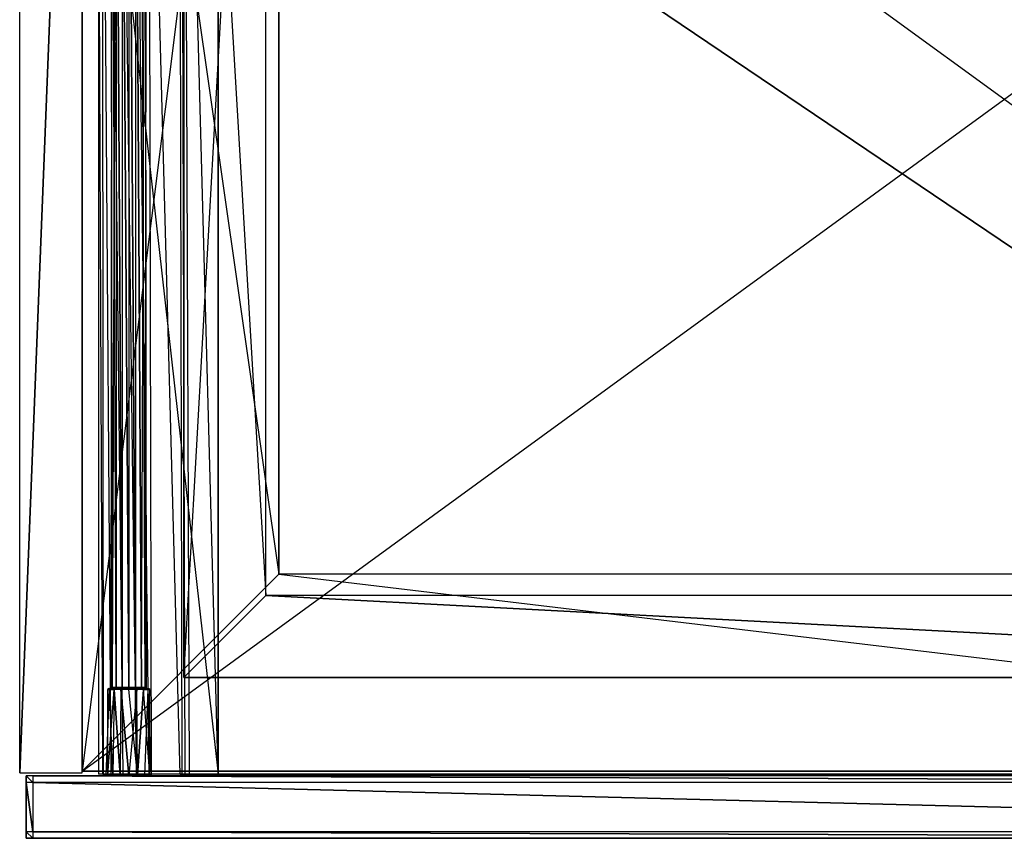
# Model space of a CAD drawing. Extents: x 0 to 0.6, y -0.499 to 0.
# Tile 1 of 4: x 0 to 0.3, y -0.499 to -0.249. Entities that reach past the tile are written whole.
import ezdxf

# ---------------------------------------------------------------- set-up
doc = ezdxf.new("R2010")
doc.units = 0
for name, color, linetype in [('L10_DRAWERBOX_LEGATO_REL_6_X_36', 7, 'CONTINUOUS'), ('L12_DRAWERBOX_LEGATO_REL_4_X_13', 7, 'CONTINUOUS'), ('L13_DRAWERBOX_LEGATO_REL_3_X_47', 7, 'CONTINUOUS'), ('L1_KORPUS_LEGATO_BO_X_5620__Y_4', 7, 'CONTINUOUS'), ('L3_KORPUS_LEGATO_3_N_B22000____', 7, 'CONTINUOUS'), ('L5_KORPUS_LEGATO_1_N_B22000____', 7, 'CONTINUOUS'), ('L6_KORPUS_LEGATO_0_N_B22000____', 7, 'CONTINUOUS'), ('L7_KORPUS_LEGATO_SE_X_190__Y_47', 7, 'CONTINUOUS'), ('L8_FRONT_LEGATO_S2S2_X_4230__Y_', 7, 'CONTINUOUS')]:
    doc.layers.add(name, color=color, linetype=linetype)

msp = doc.modelspace()

# ---------------------------------------------------------------- linework, layer by layer
at = {"layer": 'L10_DRAWERBOX_LEGATO_REL_6_X_36', "color": 8}
for points, invisible_edges in [([(0.060485, -0.4795, 0.032), (0.024, -0.1555, 0.032), (0.024, -0.4795, 0.032), (0.060485, -0.4795, 0.032)], 13), ([(0.024, -0.1555, 0.032), (0.060485, -0.4795, 0.032), (0.060485, -0.1555, 0.032), (0.024, -0.1555, 0.032)], 14), ([(0.024, -0.1555, 0.032), (0.025286, -0.4795, 0.10758), (0.024, -0.4795, 0.032), (0.024, -0.1555, 0.032)], 13), ([(0.025286, -0.4795, 0.10758), (0.024, -0.1555, 0.032), (0.025286, -0.1555, 0.10758), (0.025286, -0.4795, 0.10758)], 14), ([(0.025286, -0.1555, 0.10758), (0.025533, -0.4795, 0.110955), (0.025286, -0.4795, 0.10758), (0.025286, -0.1555, 0.10758)], 13), ([(0.025533, -0.4795, 0.110955), (0.025286, -0.1555, 0.10758), (0.025533, -0.1555, 0.110955), (0.025533, -0.4795, 0.110955)], 14), ([(0.025533, -0.1555, 0.110955), (0.02788, -0.4795, 0.114232), (0.025533, -0.4795, 0.110955), (0.025533, -0.1555, 0.110955)], 13), ([(0.02788, -0.4795, 0.114232), (0.025533, -0.1555, 0.110955), (0.02788, -0.1555, 0.114232), (0.02788, -0.4795, 0.114232)], 14), ([(0.02788, -0.1555, 0.114232), (0.031526, -0.4795, 0.115948), (0.02788, -0.4795, 0.114232), (0.02788, -0.1555, 0.114232)], 13), ([(0.031526, -0.4795, 0.115948), (0.02788, -0.1555, 0.114232), (0.031526, -0.1555, 0.115948), (0.031526, -0.4795, 0.115948)], 14), ([(0.031526, -0.1555, 0.115948), (0.035589, -0.4795, 0.115998), (0.031526, -0.4795, 0.115948), (0.031526, -0.1555, 0.115948)], 13), ([(0.035589, -0.4795, 0.115998), (0.031526, -0.1555, 0.115948), (0.035589, -0.1555, 0.115998), (0.035589, -0.4795, 0.115998)], 14), ([(0.035589, -0.1555, 0.115998), (0.039428, -0.4795, 0.114666), (0.035589, -0.4795, 0.115998), (0.035589, -0.1555, 0.115998)], 13), ([(0.039428, -0.4795, 0.114666), (0.035589, -0.1555, 0.115998), (0.039428, -0.1555, 0.114666), (0.039428, -0.4795, 0.114666)], 14), ([(0.039428, -0.1555, 0.114666), (0.04018, -0.4795, 0.113598), (0.039428, -0.4795, 0.114666), (0.039428, -0.1555, 0.114666)], 13), ([(0.04018, -0.4795, 0.113598), (0.039428, -0.1555, 0.114666), (0.04018, -0.1555, 0.113598), (0.04018, -0.4795, 0.113598)], 14), ([(0.04018, -0.1555, 0.113598), (0.048889, -0.4795, 0.060646), (0.04018, -0.4795, 0.113598), (0.04018, -0.1555, 0.113598)], 13), ([(0.048889, -0.4795, 0.060646), (0.04018, -0.1555, 0.113598), (0.048889, -0.1555, 0.060646), (0.048889, -0.4795, 0.060646)], 14), ([(0.048889, -0.1555, 0.060646), (0.04947, -0.4795, 0.058607), (0.048889, -0.4795, 0.060646), (0.048889, -0.1555, 0.060646)], 13), ([(0.04947, -0.4795, 0.058607), (0.048889, -0.1555, 0.060646), (0.04947, -0.1555, 0.058607), (0.04947, -0.4795, 0.058607)], 14), ([(0.04947, -0.1555, 0.058607), (0.050433, -0.4795, 0.056719), (0.04947, -0.4795, 0.058607), (0.04947, -0.1555, 0.058607)], 13), ([(0.050433, -0.4795, 0.056719), (0.04947, -0.1555, 0.058607), (0.050433, -0.1555, 0.056719), (0.050433, -0.4795, 0.056719)], 14), ([(0.050433, -0.1555, 0.056719), (0.051741, -0.4795, 0.055052), (0.050433, -0.4795, 0.056719), (0.050433, -0.1555, 0.056719)], 13), ([(0.051741, -0.4795, 0.055052), (0.050433, -0.1555, 0.056719), (0.051741, -0.1555, 0.055052), (0.051741, -0.4795, 0.055052)], 14), ([(0.051741, -0.1555, 0.055052), (0.060485, -0.4795, 0.048743), (0.051741, -0.4795, 0.055052), (0.051741, -0.1555, 0.055052)], 13), ([(0.060485, -0.4795, 0.048743), (0.051741, -0.1555, 0.055052), (0.060485, -0.1555, 0.048743), (0.060485, -0.4795, 0.048743)], 14), ([(0.060485, -0.1555, 0.048743), (0.060485, -0.4795, 0.032), (0.060485, -0.4795, 0.048743), (0.060485, -0.1555, 0.048743)], 13), ([(0.060485, -0.4795, 0.032), (0.060485, -0.1555, 0.048743), (0.060485, -0.1555, 0.032), (0.060485, -0.4795, 0.032)], 14), ([(0.025286, -0.4795, 0.10758), (0.060485, -0.4795, 0.032), (0.024, -0.4795, 0.032), (0.025286, -0.4795, 0.10758)], 13), ([(0.060485, -0.4795, 0.032), (0.025286, -0.4795, 0.10758), (0.04947, -0.4795, 0.058607), (0.060485, -0.4795, 0.032)], 10), ([(0.04947, -0.4795, 0.058607), (0.025286, -0.4795, 0.10758), (0.048889, -0.4795, 0.060646), (0.04947, -0.4795, 0.058607)], 10), ([(0.048889, -0.4795, 0.060646), (0.025286, -0.4795, 0.10758), (0.04018, -0.4795, 0.113598), (0.048889, -0.4795, 0.060646)], 13), ([(0.04018, -0.4795, 0.113598), (0.025286, -0.4795, 0.10758), (0.025533, -0.4795, 0.110955), (0.04018, -0.4795, 0.113598)], 14), ([(0.04018, -0.4795, 0.113598), (0.025533, -0.4795, 0.110955), (0.02788, -0.4795, 0.114232), (0.04018, -0.4795, 0.113598)], 15), ([(0.04018, -0.4795, 0.113598), (0.02788, -0.4795, 0.114232), (0.039428, -0.4795, 0.114666), (0.04018, -0.4795, 0.113598)], 15), ([(0.039428, -0.4795, 0.114666), (0.02788, -0.4795, 0.114232), (0.031526, -0.4795, 0.115948), (0.039428, -0.4795, 0.114666)], 15), ([(0.039428, -0.4795, 0.114666), (0.031526, -0.4795, 0.115948), (0.035589, -0.4795, 0.115998), (0.039428, -0.4795, 0.114666)], 9), ([(0.060485, -0.4795, 0.032), (0.04947, -0.4795, 0.058607), (0.050433, -0.4795, 0.056719), (0.060485, -0.4795, 0.032)], 13), ([(0.060485, -0.4795, 0.032), (0.050433, -0.4795, 0.056719), (0.051741, -0.4795, 0.055052), (0.060485, -0.4795, 0.032)], 10), ([(0.060485, -0.4795, 0.032), (0.051741, -0.4795, 0.055052), (0.060485, -0.4795, 0.048743), (0.060485, -0.4795, 0.032)], 13)]:
    msp.add_3dface(points, dxfattribs=dict(at, invisible_edges=invisible_edges))
at = {"layer": 'L12_DRAWERBOX_LEGATO_REL_4_X_13', "color": 8}
for points, invisible_edges in [([(0.027831, -0.143025, 0.1666), (0.028243, -0.452987, 0.168674), (0.027831, -0.452987, 0.1666), (0.027831, -0.143025, 0.1666)], 13), ([(0.028243, -0.452987, 0.168674), (0.027831, -0.143025, 0.1666), (0.028243, -0.143025, 0.168674), (0.028243, -0.452987, 0.168674)], 14), ([(0.028243, -0.143025, 0.164526), (0.027831, -0.452987, 0.1666), (0.028243, -0.452987, 0.164526), (0.028243, -0.143025, 0.164526)], 13), ([(0.027831, -0.452987, 0.1666), (0.028243, -0.143025, 0.164526), (0.027831, -0.143025, 0.1666), (0.027831, -0.452987, 0.1666)], 14), ([(0.028243, -0.143025, 0.168674), (0.029418, -0.452987, 0.170432), (0.028243, -0.452987, 0.168674), (0.028243, -0.143025, 0.168674)], 13), ([(0.029418, -0.452987, 0.170432), (0.028243, -0.143025, 0.168674), (0.029418, -0.143025, 0.170432), (0.029418, -0.452987, 0.170432)], 14), ([(0.029418, -0.143025, 0.162768), (0.028243, -0.452987, 0.164526), (0.029418, -0.452987, 0.162768), (0.029418, -0.143025, 0.162768)], 13), ([(0.028243, -0.452987, 0.164526), (0.029418, -0.143025, 0.162768), (0.028243, -0.143025, 0.164526), (0.028243, -0.452987, 0.164526)], 14), ([(0.029418, -0.143025, 0.170432), (0.031176, -0.452987, 0.171607), (0.029418, -0.452987, 0.170432), (0.029418, -0.143025, 0.170432)], 13), ([(0.031176, -0.452987, 0.171607), (0.029418, -0.143025, 0.170432), (0.031176, -0.143025, 0.171607), (0.031176, -0.452987, 0.171607)], 14), ([(0.031176, -0.452987, 0.161593), (0.029418, -0.143025, 0.162768), (0.029418, -0.452987, 0.162768), (0.031176, -0.452987, 0.161593)], 13), ([(0.029418, -0.143025, 0.162768), (0.031176, -0.452987, 0.161593), (0.031176, -0.143025, 0.161593), (0.029418, -0.143025, 0.162768)], 14), ([(0.031176, -0.143025, 0.171607), (0.03325, -0.452987, 0.172019), (0.031176, -0.452987, 0.171607), (0.031176, -0.143025, 0.171607)], 13), ([(0.03325, -0.452987, 0.172019), (0.031176, -0.143025, 0.171607), (0.03325, -0.143025, 0.172019), (0.03325, -0.452987, 0.172019)], 14), ([(0.03325, -0.452987, 0.161181), (0.031176, -0.143025, 0.161593), (0.031176, -0.452987, 0.161593), (0.03325, -0.452987, 0.161181)], 13), ([(0.031176, -0.143025, 0.161593), (0.03325, -0.452987, 0.161181), (0.03325, -0.143025, 0.161181), (0.031176, -0.143025, 0.161593)], 14), ([(0.035324, -0.452987, 0.161593), (0.03325, -0.143025, 0.161181), (0.03325, -0.452987, 0.161181), (0.035324, -0.452987, 0.161593)], 13), ([(0.03325, -0.143025, 0.161181), (0.035324, -0.452987, 0.161593), (0.035324, -0.143025, 0.161593), (0.03325, -0.143025, 0.161181)], 14), ([(0.03325, -0.143025, 0.172019), (0.035324, -0.452987, 0.171607), (0.03325, -0.452987, 0.172019), (0.03325, -0.143025, 0.172019)], 13), ([(0.035324, -0.452987, 0.171607), (0.03325, -0.143025, 0.172019), (0.035324, -0.143025, 0.171607), (0.035324, -0.452987, 0.171607)], 14), ([(0.037082, -0.452987, 0.162768), (0.035324, -0.143025, 0.161593), (0.035324, -0.452987, 0.161593), (0.037082, -0.452987, 0.162768)], 13), ([(0.035324, -0.143025, 0.161593), (0.037082, -0.452987, 0.162768), (0.037082, -0.143025, 0.162768), (0.035324, -0.143025, 0.161593)], 14), ([(0.035324, -0.143025, 0.171607), (0.037082, -0.452987, 0.170432), (0.035324, -0.452987, 0.171607), (0.035324, -0.143025, 0.171607)], 13), ([(0.037082, -0.452987, 0.170432), (0.035324, -0.143025, 0.171607), (0.037082, -0.143025, 0.170432), (0.037082, -0.452987, 0.170432)], 14), ([(0.038257, -0.143025, 0.164526), (0.037082, -0.452987, 0.162768), (0.038257, -0.452987, 0.164526), (0.038257, -0.143025, 0.164526)], 13), ([(0.037082, -0.452987, 0.162768), (0.038257, -0.143025, 0.164526), (0.037082, -0.143025, 0.162768), (0.037082, -0.452987, 0.162768)], 14), ([(0.037082, -0.143025, 0.170432), (0.038257, -0.452987, 0.168674), (0.037082, -0.452987, 0.170432), (0.037082, -0.143025, 0.170432)], 13), ([(0.038257, -0.452987, 0.168674), (0.037082, -0.143025, 0.170432), (0.038257, -0.143025, 0.168674), (0.038257, -0.452987, 0.168674)], 14), ([(0.03867, -0.143025, 0.1666), (0.038257, -0.452987, 0.164526), (0.03867, -0.452987, 0.1666), (0.03867, -0.143025, 0.1666)], 13), ([(0.038257, -0.452987, 0.164526), (0.03867, -0.143025, 0.1666), (0.038257, -0.143025, 0.164526), (0.038257, -0.452987, 0.164526)], 14), ([(0.038257, -0.143025, 0.168674), (0.03867, -0.452987, 0.1666), (0.038257, -0.452987, 0.168674), (0.038257, -0.143025, 0.168674)], 13), ([(0.03867, -0.452987, 0.1666), (0.038257, -0.143025, 0.168674), (0.03867, -0.143025, 0.1666), (0.03867, -0.452987, 0.1666)], 14), ([(0.028243, -0.452987, 0.164526), (0.027831, -0.4533, 0.1666), (0.028243, -0.4533, 0.164526), (0.028243, -0.452987, 0.164526)], 13), ([(0.027831, -0.4533, 0.1666), (0.028243, -0.452987, 0.164526), (0.027831, -0.452987, 0.1666), (0.027831, -0.4533, 0.1666)], 14), ([(0.027831, -0.452987, 0.1666), (0.028243, -0.4533, 0.168674), (0.027831, -0.4533, 0.1666), (0.027831, -0.452987, 0.1666)], 13), ([(0.028243, -0.4533, 0.168674), (0.027831, -0.452987, 0.1666), (0.028243, -0.452987, 0.168674), (0.028243, -0.4533, 0.168674)], 14), ([(0.029418, -0.452987, 0.162768), (0.028243, -0.4533, 0.164526), (0.029418, -0.4533, 0.162768), (0.029418, -0.452987, 0.162768)], 13), ([(0.028243, -0.4533, 0.164526), (0.029418, -0.452987, 0.162768), (0.028243, -0.452987, 0.164526), (0.028243, -0.4533, 0.164526)], 14), ([(0.028243, -0.452987, 0.168674), (0.029418, -0.4533, 0.170432), (0.028243, -0.4533, 0.168674), (0.028243, -0.452987, 0.168674)], 13), ([(0.029418, -0.4533, 0.170432), (0.028243, -0.452987, 0.168674), (0.029418, -0.452987, 0.170432), (0.029418, -0.4533, 0.170432)], 14), ([(0.031176, -0.4533, 0.161593), (0.029418, -0.452987, 0.162768), (0.029418, -0.4533, 0.162768), (0.031176, -0.4533, 0.161593)], 13), ([(0.029418, -0.452987, 0.162768), (0.031176, -0.4533, 0.161593), (0.031176, -0.452987, 0.161593), (0.029418, -0.452987, 0.162768)], 14), ([(0.031176, -0.452987, 0.171607), (0.029418, -0.4533, 0.170432), (0.029418, -0.452987, 0.170432), (0.031176, -0.452987, 0.171607)], 13), ([(0.029418, -0.4533, 0.170432), (0.031176, -0.452987, 0.171607), (0.031176, -0.4533, 0.171607), (0.029418, -0.4533, 0.170432)], 14), ([(0.03325, -0.4533, 0.161181), (0.031176, -0.452987, 0.161593), (0.031176, -0.4533, 0.161593), (0.03325, -0.4533, 0.161181)], 13), ([(0.031176, -0.452987, 0.161593), (0.03325, -0.4533, 0.161181), (0.03325, -0.452987, 0.161181), (0.031176, -0.452987, 0.161593)], 14), ([(0.03325, -0.452987, 0.172019), (0.031176, -0.4533, 0.171607), (0.031176, -0.452987, 0.171607), (0.03325, -0.452987, 0.172019)], 13), ([(0.031176, -0.4533, 0.171607), (0.03325, -0.452987, 0.172019), (0.03325, -0.4533, 0.172019), (0.031176, -0.4533, 0.171607)], 14), ([(0.035324, -0.452987, 0.171607), (0.03325, -0.4533, 0.172019), (0.03325, -0.452987, 0.172019), (0.035324, -0.452987, 0.171607)], 13), ([(0.03325, -0.4533, 0.172019), (0.035324, -0.452987, 0.171607), (0.035324, -0.4533, 0.171607), (0.03325, -0.4533, 0.172019)], 14), ([(0.035324, -0.4533, 0.161593), (0.03325, -0.452987, 0.161181), (0.03325, -0.4533, 0.161181), (0.035324, -0.4533, 0.161593)], 13), ([(0.03325, -0.452987, 0.161181), (0.035324, -0.4533, 0.161593), (0.035324, -0.452987, 0.161593), (0.03325, -0.452987, 0.161181)], 14), ([(0.037082, -0.452987, 0.170432), (0.035324, -0.4533, 0.171607), (0.035324, -0.452987, 0.171607), (0.037082, -0.452987, 0.170432)], 13), ([(0.035324, -0.4533, 0.171607), (0.037082, -0.452987, 0.170432), (0.037082, -0.4533, 0.170432), (0.035324, -0.4533, 0.171607)], 14), ([(0.037082, -0.4533, 0.162768), (0.035324, -0.452987, 0.161593), (0.035324, -0.4533, 0.161593), (0.037082, -0.4533, 0.162768)], 13), ([(0.035324, -0.452987, 0.161593), (0.037082, -0.4533, 0.162768), (0.037082, -0.452987, 0.162768), (0.035324, -0.452987, 0.161593)], 14), ([(0.037082, -0.452987, 0.170432), (0.038257, -0.4533, 0.168674), (0.037082, -0.4533, 0.170432), (0.037082, -0.452987, 0.170432)], 13), ([(0.038257, -0.4533, 0.168674), (0.037082, -0.452987, 0.170432), (0.038257, -0.452987, 0.168674), (0.038257, -0.4533, 0.168674)], 14), ([(0.038257, -0.452987, 0.164526), (0.037082, -0.4533, 0.162768), (0.038257, -0.4533, 0.164526), (0.038257, -0.452987, 0.164526)], 13), ([(0.037082, -0.4533, 0.162768), (0.038257, -0.452987, 0.164526), (0.037082, -0.452987, 0.162768), (0.037082, -0.4533, 0.162768)], 14), ([(0.038257, -0.452987, 0.168674), (0.03867, -0.4533, 0.1666), (0.038257, -0.4533, 0.168674), (0.038257, -0.452987, 0.168674)], 13), ([(0.03867, -0.4533, 0.1666), (0.038257, -0.452987, 0.168674), (0.03867, -0.452987, 0.1666), (0.03867, -0.4533, 0.1666)], 14), ([(0.03867, -0.452987, 0.1666), (0.038257, -0.4533, 0.164526), (0.03867, -0.4533, 0.1666), (0.03867, -0.452987, 0.1666)], 13), ([(0.038257, -0.4533, 0.164526), (0.03867, -0.452987, 0.1666), (0.038257, -0.452987, 0.164526), (0.038257, -0.4533, 0.164526)], 14), ([(0.026897, -0.453606, 0.1666), (0.026841, -0.4798, 0.169255), (0.026313, -0.4798, 0.1666), (0.026897, -0.453606, 0.1666)], 13), ([(0.02738, -0.453606, 0.164169), (0.026313, -0.4798, 0.1666), (0.026841, -0.4798, 0.163945), (0.02738, -0.453606, 0.164169)], 13), ([(0.026313, -0.4798, 0.1666), (0.02738, -0.453606, 0.164169), (0.026897, -0.453606, 0.1666), (0.026313, -0.4798, 0.1666)], 14), ([(0.026841, -0.4798, 0.169255), (0.026897, -0.453606, 0.1666), (0.02738, -0.453606, 0.169031), (0.026841, -0.4798, 0.169255)], 14), ([(0.02738, -0.453606, 0.169031), (0.028345, -0.4798, 0.171505), (0.026841, -0.4798, 0.169255), (0.02738, -0.453606, 0.169031)], 13), ([(0.028758, -0.453606, 0.162107), (0.026841, -0.4798, 0.163945), (0.028345, -0.4798, 0.161695), (0.028758, -0.453606, 0.162107)], 13), ([(0.026841, -0.4798, 0.163945), (0.028758, -0.453606, 0.162107), (0.02738, -0.453606, 0.164169), (0.026841, -0.4798, 0.163945)], 14), ([(0.027387, -0.4533, 0.164171), (0.026897, -0.453606, 0.1666), (0.02738, -0.453606, 0.164169), (0.027387, -0.4533, 0.164171)], 13), ([(0.026897, -0.453606, 0.1666), (0.027387, -0.4533, 0.164171), (0.026904, -0.4533, 0.1666), (0.026897, -0.453606, 0.1666)], 14), ([(0.026904, -0.4533, 0.1666), (0.02738, -0.453606, 0.169031), (0.026897, -0.453606, 0.1666), (0.026904, -0.4533, 0.1666)], 13), ([(0.028243, -0.4533, 0.164526), (0.026904, -0.4533, 0.1666), (0.027387, -0.4533, 0.164171), (0.028243, -0.4533, 0.164526)], 13), ([(0.026904, -0.4533, 0.1666), (0.028243, -0.4533, 0.164526), (0.027831, -0.4533, 0.1666), (0.026904, -0.4533, 0.1666)], 14), ([(0.028243, -0.4533, 0.168674), (0.026904, -0.4533, 0.1666), (0.027831, -0.4533, 0.1666), (0.028243, -0.4533, 0.168674)], 13), ([(0.026904, -0.4533, 0.1666), (0.028243, -0.4533, 0.168674), (0.027387, -0.4533, 0.169029), (0.026904, -0.4533, 0.1666)], 14), ([(0.02738, -0.453606, 0.169031), (0.026904, -0.4533, 0.1666), (0.027387, -0.4533, 0.169029), (0.02738, -0.453606, 0.169031)], 14), ([(0.028762, -0.4533, 0.162112), (0.02738, -0.453606, 0.164169), (0.028758, -0.453606, 0.162107), (0.028762, -0.4533, 0.162112)], 13), ([(0.02738, -0.453606, 0.164169), (0.028762, -0.4533, 0.162112), (0.027387, -0.4533, 0.164171), (0.02738, -0.453606, 0.164169)], 14), ([(0.027387, -0.4533, 0.169029), (0.028758, -0.453606, 0.171093), (0.02738, -0.453606, 0.169031), (0.027387, -0.4533, 0.169029)], 13), ([(0.028345, -0.4798, 0.171505), (0.02738, -0.453606, 0.169031), (0.028758, -0.453606, 0.171093), (0.028345, -0.4798, 0.171505)], 14), ([(0.029418, -0.4533, 0.170432), (0.027387, -0.4533, 0.169029), (0.028243, -0.4533, 0.168674), (0.029418, -0.4533, 0.170432)], 13), ([(0.027387, -0.4533, 0.169029), (0.029418, -0.4533, 0.170432), (0.028762, -0.4533, 0.171088), (0.027387, -0.4533, 0.169029)], 14), ([(0.029418, -0.4533, 0.162768), (0.027387, -0.4533, 0.164171), (0.028762, -0.4533, 0.162112), (0.029418, -0.4533, 0.162768)], 13), ([(0.027387, -0.4533, 0.164171), (0.029418, -0.4533, 0.162768), (0.028243, -0.4533, 0.164526), (0.027387, -0.4533, 0.164171)], 14), ([(0.028758, -0.453606, 0.171093), (0.027387, -0.4533, 0.169029), (0.028762, -0.4533, 0.171088), (0.028758, -0.453606, 0.171093)], 14), ([(0.028758, -0.453606, 0.171093), (0.030595, -0.4798, 0.173009), (0.028345, -0.4798, 0.171505), (0.028758, -0.453606, 0.171093)], 13), ([(0.030595, -0.4798, 0.160191), (0.028758, -0.453606, 0.162107), (0.028345, -0.4798, 0.161695), (0.030595, -0.4798, 0.160191)], 13), ([(0.030819, -0.453606, 0.16073), (0.028762, -0.4533, 0.162112), (0.028758, -0.453606, 0.162107), (0.030819, -0.453606, 0.16073)], 13), ([(0.028762, -0.4533, 0.171088), (0.030819, -0.453606, 0.17247), (0.028758, -0.453606, 0.171093), (0.028762, -0.4533, 0.171088)], 13), ([(0.030595, -0.4798, 0.173009), (0.028758, -0.453606, 0.171093), (0.030819, -0.453606, 0.17247), (0.030595, -0.4798, 0.173009)], 14), ([(0.028758, -0.453606, 0.162107), (0.030595, -0.4798, 0.160191), (0.030819, -0.453606, 0.16073), (0.028758, -0.453606, 0.162107)], 14), ([(0.031176, -0.4533, 0.171607), (0.028762, -0.4533, 0.171088), (0.029418, -0.4533, 0.170432), (0.031176, -0.4533, 0.171607)], 13), ([(0.028762, -0.4533, 0.171088), (0.031176, -0.4533, 0.171607), (0.030821, -0.4533, 0.172464), (0.028762, -0.4533, 0.171088)], 14), ([(0.031176, -0.4533, 0.161593), (0.028762, -0.4533, 0.162112), (0.030821, -0.4533, 0.160736), (0.031176, -0.4533, 0.161593)], 13), ([(0.028762, -0.4533, 0.162112), (0.031176, -0.4533, 0.161593), (0.029418, -0.4533, 0.162768), (0.028762, -0.4533, 0.162112)], 14), ([(0.028762, -0.4533, 0.162112), (0.030819, -0.453606, 0.16073), (0.030821, -0.4533, 0.160736), (0.028762, -0.4533, 0.162112)], 14), ([(0.030819, -0.453606, 0.17247), (0.028762, -0.4533, 0.171088), (0.030821, -0.4533, 0.172464), (0.030819, -0.453606, 0.17247)], 14), ([(0.03325, -0.4798, 0.159663), (0.030819, -0.453606, 0.16073), (0.030595, -0.4798, 0.160191), (0.03325, -0.4798, 0.159663)], 13), ([(0.030819, -0.453606, 0.17247), (0.03325, -0.4798, 0.173537), (0.030595, -0.4798, 0.173009), (0.030819, -0.453606, 0.17247)], 13), ([(0.030821, -0.4533, 0.172464), (0.03325, -0.453606, 0.172953), (0.030819, -0.453606, 0.17247), (0.030821, -0.4533, 0.172464)], 13), ([(0.03325, -0.453606, 0.160247), (0.030821, -0.4533, 0.160736), (0.030819, -0.453606, 0.16073), (0.03325, -0.453606, 0.160247)], 13), ([(0.030819, -0.453606, 0.16073), (0.03325, -0.4798, 0.159663), (0.03325, -0.453606, 0.160247), (0.030819, -0.453606, 0.16073)], 14), ([(0.03325, -0.4798, 0.173537), (0.030819, -0.453606, 0.17247), (0.03325, -0.453606, 0.172953), (0.03325, -0.4798, 0.173537)], 14), ([(0.03325, -0.4533, 0.161181), (0.030821, -0.4533, 0.160736), (0.03325, -0.4533, 0.160253), (0.03325, -0.4533, 0.161181)], 13), ([(0.030821, -0.4533, 0.160736), (0.03325, -0.4533, 0.161181), (0.031176, -0.4533, 0.161593), (0.030821, -0.4533, 0.160736)], 14), ([(0.03325, -0.4533, 0.172019), (0.030821, -0.4533, 0.172464), (0.031176, -0.4533, 0.171607), (0.03325, -0.4533, 0.172019)], 13), ([(0.030821, -0.4533, 0.172464), (0.03325, -0.4533, 0.172019), (0.03325, -0.4533, 0.172947), (0.030821, -0.4533, 0.172464)], 14), ([(0.03325, -0.453606, 0.172953), (0.030821, -0.4533, 0.172464), (0.03325, -0.4533, 0.172947), (0.03325, -0.453606, 0.172953)], 14), ([(0.030821, -0.4533, 0.160736), (0.03325, -0.453606, 0.160247), (0.03325, -0.4533, 0.160253), (0.030821, -0.4533, 0.160736)], 14), ([(0.035679, -0.4533, 0.160736), (0.03325, -0.4533, 0.161181), (0.03325, -0.4533, 0.160253), (0.035679, -0.4533, 0.160736)], 13), ([(0.03325, -0.4533, 0.161181), (0.035679, -0.4533, 0.160736), (0.035324, -0.4533, 0.161593), (0.03325, -0.4533, 0.161181)], 14), ([(0.035679, -0.4533, 0.172464), (0.03325, -0.4533, 0.172019), (0.035324, -0.4533, 0.171607), (0.035679, -0.4533, 0.172464)], 13), ([(0.03325, -0.4533, 0.172019), (0.035679, -0.4533, 0.172464), (0.03325, -0.4533, 0.172947), (0.03325, -0.4533, 0.172019)], 14), ([(0.03325, -0.4533, 0.172947), (0.035682, -0.453606, 0.17247), (0.03325, -0.453606, 0.172953), (0.03325, -0.4533, 0.172947)], 13), ([(0.035682, -0.453606, 0.17247), (0.03325, -0.4533, 0.172947), (0.035679, -0.4533, 0.172464), (0.035682, -0.453606, 0.17247)], 14), ([(0.03325, -0.453606, 0.160247), (0.035679, -0.4533, 0.160736), (0.03325, -0.4533, 0.160253), (0.03325, -0.453606, 0.160247)], 13), ([(0.035679, -0.4533, 0.160736), (0.03325, -0.453606, 0.160247), (0.035682, -0.453606, 0.16073), (0.035679, -0.4533, 0.160736)], 14), ([(0.03325, -0.4798, 0.159663), (0.035682, -0.453606, 0.16073), (0.03325, -0.453606, 0.160247), (0.03325, -0.4798, 0.159663)], 13), ([(0.035682, -0.453606, 0.16073), (0.03325, -0.4798, 0.159663), (0.035905, -0.4798, 0.160191), (0.035682, -0.453606, 0.16073)], 14), ([(0.03325, -0.453606, 0.172953), (0.035905, -0.4798, 0.173009), (0.03325, -0.4798, 0.173537), (0.03325, -0.453606, 0.172953)], 13), ([(0.035905, -0.4798, 0.173009), (0.03325, -0.453606, 0.172953), (0.035682, -0.453606, 0.17247), (0.035905, -0.4798, 0.173009)], 14), ([(0.037738, -0.4533, 0.162112), (0.035324, -0.4533, 0.161593), (0.035679, -0.4533, 0.160736), (0.037738, -0.4533, 0.162112)], 13), ([(0.035324, -0.4533, 0.161593), (0.037738, -0.4533, 0.162112), (0.037082, -0.4533, 0.162768), (0.035324, -0.4533, 0.161593)], 14), ([(0.037738, -0.4533, 0.171088), (0.035324, -0.4533, 0.171607), (0.037082, -0.4533, 0.170432), (0.037738, -0.4533, 0.171088)], 13), ([(0.035324, -0.4533, 0.171607), (0.037738, -0.4533, 0.171088), (0.035679, -0.4533, 0.172464), (0.035324, -0.4533, 0.171607)], 14), ([(0.037738, -0.4533, 0.171088), (0.035682, -0.453606, 0.17247), (0.035679, -0.4533, 0.172464), (0.037738, -0.4533, 0.171088)], 13), ([(0.035682, -0.453606, 0.16073), (0.037738, -0.4533, 0.162112), (0.035679, -0.4533, 0.160736), (0.035682, -0.453606, 0.16073)], 13), ([(0.035682, -0.453606, 0.17247), (0.037738, -0.4533, 0.171088), (0.037743, -0.453606, 0.171093), (0.035682, -0.453606, 0.17247)], 14), ([(0.037738, -0.4533, 0.162112), (0.035682, -0.453606, 0.16073), (0.037743, -0.453606, 0.162107), (0.037738, -0.4533, 0.162112)], 14), ([(0.035905, -0.4798, 0.160191), (0.037743, -0.453606, 0.162107), (0.035682, -0.453606, 0.16073), (0.035905, -0.4798, 0.160191)], 13), ([(0.037743, -0.453606, 0.171093), (0.035905, -0.4798, 0.173009), (0.035682, -0.453606, 0.17247), (0.037743, -0.453606, 0.171093)], 13), ([(0.037743, -0.453606, 0.162107), (0.035905, -0.4798, 0.160191), (0.038156, -0.4798, 0.161695), (0.037743, -0.453606, 0.162107)], 14), ([(0.035905, -0.4798, 0.173009), (0.037743, -0.453606, 0.171093), (0.038156, -0.4798, 0.171505), (0.035905, -0.4798, 0.173009)], 14), ([(0.039114, -0.4533, 0.164171), (0.037082, -0.4533, 0.162768), (0.037738, -0.4533, 0.162112), (0.039114, -0.4533, 0.164171)], 13), ([(0.037082, -0.4533, 0.162768), (0.039114, -0.4533, 0.164171), (0.038257, -0.4533, 0.164526), (0.037082, -0.4533, 0.162768)], 14), ([(0.039114, -0.4533, 0.169029), (0.037082, -0.4533, 0.170432), (0.038257, -0.4533, 0.168674), (0.039114, -0.4533, 0.169029)], 13), ([(0.037082, -0.4533, 0.170432), (0.039114, -0.4533, 0.169029), (0.037738, -0.4533, 0.171088), (0.037082, -0.4533, 0.170432)], 14), ([(0.037743, -0.453606, 0.162107), (0.039114, -0.4533, 0.164171), (0.037738, -0.4533, 0.162112), (0.037743, -0.453606, 0.162107)], 14), ([(0.037738, -0.4533, 0.171088), (0.03912, -0.453606, 0.169031), (0.037743, -0.453606, 0.171093), (0.037738, -0.4533, 0.171088)], 13), ([(0.03912, -0.453606, 0.169031), (0.037738, -0.4533, 0.171088), (0.039114, -0.4533, 0.169029), (0.03912, -0.453606, 0.169031)], 14), ([(0.039114, -0.4533, 0.164171), (0.037743, -0.453606, 0.162107), (0.03912, -0.453606, 0.164169), (0.039114, -0.4533, 0.164171)], 13), ([(0.037743, -0.453606, 0.171093), (0.03966, -0.4798, 0.169255), (0.038156, -0.4798, 0.171505), (0.037743, -0.453606, 0.171093)], 13), ([(0.03966, -0.4798, 0.169255), (0.037743, -0.453606, 0.171093), (0.03912, -0.453606, 0.169031), (0.03966, -0.4798, 0.169255)], 14), ([(0.038156, -0.4798, 0.161695), (0.03912, -0.453606, 0.164169), (0.037743, -0.453606, 0.162107), (0.038156, -0.4798, 0.161695)], 14), ([(0.03912, -0.453606, 0.164169), (0.038156, -0.4798, 0.161695), (0.03966, -0.4798, 0.163945), (0.03912, -0.453606, 0.164169)], 13), ([(0.039597, -0.4533, 0.1666), (0.038257, -0.4533, 0.164526), (0.039114, -0.4533, 0.164171), (0.039597, -0.4533, 0.1666)], 13), ([(0.038257, -0.4533, 0.164526), (0.039597, -0.4533, 0.1666), (0.03867, -0.4533, 0.1666), (0.038257, -0.4533, 0.164526)], 14), ([(0.03867, -0.4533, 0.1666), (0.039114, -0.4533, 0.169029), (0.038257, -0.4533, 0.168674), (0.03867, -0.4533, 0.1666)], 14), ([(0.039114, -0.4533, 0.169029), (0.03867, -0.4533, 0.1666), (0.039597, -0.4533, 0.1666), (0.039114, -0.4533, 0.169029)], 13), ([(0.03912, -0.453606, 0.164169), (0.039597, -0.4533, 0.1666), (0.039114, -0.4533, 0.164171), (0.03912, -0.453606, 0.164169)], 14), ([(0.039114, -0.4533, 0.169029), (0.039604, -0.453606, 0.1666), (0.03912, -0.453606, 0.169031), (0.039114, -0.4533, 0.169029)], 13), ([(0.039604, -0.453606, 0.1666), (0.039114, -0.4533, 0.169029), (0.039597, -0.4533, 0.1666), (0.039604, -0.453606, 0.1666)], 14), ([(0.039597, -0.4533, 0.1666), (0.03912, -0.453606, 0.164169), (0.039604, -0.453606, 0.1666), (0.039597, -0.4533, 0.1666)], 13), ([(0.03912, -0.453606, 0.169031), (0.040188, -0.4798, 0.1666), (0.03966, -0.4798, 0.169255), (0.03912, -0.453606, 0.169031)], 13), ([(0.040188, -0.4798, 0.1666), (0.03912, -0.453606, 0.169031), (0.039604, -0.453606, 0.1666), (0.040188, -0.4798, 0.1666)], 14), ([(0.03966, -0.4798, 0.163945), (0.039604, -0.453606, 0.1666), (0.03912, -0.453606, 0.164169), (0.03966, -0.4798, 0.163945)], 14), ([(0.039604, -0.453606, 0.1666), (0.03966, -0.4798, 0.163945), (0.040188, -0.4798, 0.1666), (0.039604, -0.453606, 0.1666)], 13)]:
    msp.add_3dface(points, dxfattribs=dict(at, invisible_edges=invisible_edges))
at = {"layer": 'L13_DRAWERBOX_LEGATO_REL_3_X_47', "color": 8}
for points, invisible_edges in [([(0.539515, -0.4795, 0.048), (0.060485, -0.1555, 0.048), (0.060485, -0.4795, 0.048), (0.539515, -0.4795, 0.048)], 13), ([(0.060485, -0.1555, 0.048), (0.539515, -0.4795, 0.048), (0.539515, -0.1555, 0.048), (0.060485, -0.1555, 0.048)], 14), ([(0.060485, -0.1555, 0.032), (0.539515, -0.4795, 0.032), (0.060485, -0.4795, 0.032), (0.060485, -0.1555, 0.032)], 13), ([(0.539515, -0.4795, 0.032), (0.060485, -0.1555, 0.032), (0.539515, -0.1555, 0.032), (0.539515, -0.4795, 0.032)], 14), ([(0.060485, -0.1555, 0.048), (0.060485, -0.4795, 0.032), (0.060485, -0.4795, 0.048), (0.060485, -0.1555, 0.048)], 13), ([(0.060485, -0.4795, 0.032), (0.060485, -0.1555, 0.048), (0.060485, -0.1555, 0.032), (0.060485, -0.4795, 0.032)], 14), ([(0.539515, -0.4795, 0.048), (0.060485, -0.4795, 0.032), (0.539515, -0.4795, 0.032), (0.539515, -0.4795, 0.048)], 13), ([(0.060485, -0.4795, 0.032), (0.539515, -0.4795, 0.048), (0.060485, -0.4795, 0.048), (0.060485, -0.4795, 0.032)], 14)]:
    msp.add_3dface(points, dxfattribs=dict(at, invisible_edges=invisible_edges))
at = {"layer": 'L1_KORPUS_LEGATO_BO_X_5620__Y_4', "color": 8}
for points, invisible_edges in [([(0.019, -0.069, 0.02), (0.019, -0.4785, 0.001), (0.019, -0.4785, 0.02), (0.019, -0.069, 0.02)], 13), ([(0.019, -0.4785, 0.001), (0.019, -0.069, 0.02), (0.019, -0.069, 0.001), (0.019, -0.4785, 0.001)], 14), ([(0.581, -0.4785, 0.02), (0.019, -0.069, 0.02), (0.019, -0.4785, 0.02), (0.581, -0.4785, 0.02)], 13), ([(0.019, -0.069, 0.02), (0.581, -0.4785, 0.02), (0.581, -0.069, 0.02), (0.019, -0.069, 0.02)], 14), ([(0.581, -0.069, 0.001), (0.019, -0.4785, 0.001), (0.019, -0.069, 0.001), (0.581, -0.069, 0.001)], 13), ([(0.019, -0.4785, 0.001), (0.581, -0.069, 0.001), (0.581, -0.4785, 0.001), (0.019, -0.4785, 0.001)], 14), ([(0.581, -0.4785, 0.001), (0.019, -0.4785, 0.02), (0.019, -0.4785, 0.001), (0.581, -0.4785, 0.001)], 13), ([(0.019, -0.4785, 0.02), (0.581, -0.4785, 0.001), (0.581, -0.4785, 0.02), (0.019, -0.4785, 0.02)], 14)]:
    msp.add_3dface(points, dxfattribs=dict(at, invisible_edges=invisible_edges))
at = {"layer": 'L3_KORPUS_LEGATO_3_N_B22000____', "color": 8}
for points, invisible_edges in [([(0.079, 0, 0.396), (0.019, -0.4785, 0.396), (0.019, 0, 0.396), (0.079, 0, 0.396)], 10), ([(0.019, -0.4785, 0.396), (0.079, 0, 0.396), (0.079, -0.4185, 0.396), (0.019, -0.4785, 0.396)], 13), ([(0.019, 0, 0.415), (0.019, -0.4785, 0.396), (0.019, -0.4785, 0.415), (0.019, 0, 0.415)], 13), ([(0.019, -0.4785, 0.396), (0.019, 0, 0.415), (0.019, 0, 0.396), (0.019, -0.4785, 0.396)], 14), ([(0.079, -0.4185, 0.415), (0.019, 0, 0.415), (0.019, -0.4785, 0.415), (0.079, -0.4185, 0.415)], 13), ([(0.019, 0, 0.415), (0.079, -0.4185, 0.415), (0.079, 0, 0.415), (0.019, 0, 0.415)], 14), ([(0.079, 0, 0.396), (0.079, -0.4185, 0.415), (0.079, -0.4185, 0.396), (0.079, 0, 0.396)], 13), ([(0.079, -0.4185, 0.415), (0.079, 0, 0.396), (0.079, 0, 0.415), (0.079, -0.4185, 0.415)], 14), ([(0.019, -0.4785, 0.396), (0.079, -0.4185, 0.396), (0.581, -0.4785, 0.396), (0.019, -0.4785, 0.396)], 10), ([(0.581, -0.4785, 0.415), (0.079, -0.4185, 0.415), (0.019, -0.4785, 0.415), (0.581, -0.4785, 0.415)], 13), ([(0.581, -0.4785, 0.396), (0.079, -0.4185, 0.396), (0.521, -0.4185, 0.396), (0.581, -0.4785, 0.396)], 15), ([(0.079, -0.4185, 0.415), (0.521, -0.4185, 0.396), (0.079, -0.4185, 0.396), (0.079, -0.4185, 0.415)], 13), ([(0.521, -0.4185, 0.396), (0.079, -0.4185, 0.415), (0.521, -0.4185, 0.415), (0.521, -0.4185, 0.396)], 14), ([(0.079, -0.4185, 0.415), (0.581, -0.4785, 0.415), (0.521, -0.4185, 0.415), (0.079, -0.4185, 0.415)], 14), ([(0.581, -0.4785, 0.396), (0.019, -0.4785, 0.415), (0.019, -0.4785, 0.396), (0.581, -0.4785, 0.396)], 13), ([(0.019, -0.4785, 0.415), (0.581, -0.4785, 0.396), (0.581, -0.4785, 0.415), (0.019, -0.4785, 0.415)], 14)]:
    msp.add_3dface(points, dxfattribs=dict(at, invisible_edges=invisible_edges))
at = {"layer": 'L5_KORPUS_LEGATO_1_N_B22000____', "color": 8}
for points, invisible_edges in [([(0.075, -0.001, 0.415), (0.05, -0.45, 0.415), (0.05, -0.001, 0.415), (0.075, -0.001, 0.415)], 13), ([(0.05, -0.45, 0.415), (0.075, -0.001, 0.415), (0.075, -0.425, 0.415), (0.05, -0.45, 0.415)], 14), ([(0.075, -0.425, 0.425), (0.05, -0.001, 0.425), (0.05, -0.45, 0.425), (0.075, -0.425, 0.425)], 13), ([(0.05, -0.001, 0.425), (0.075, -0.425, 0.425), (0.075, -0.001, 0.425), (0.05, -0.001, 0.425)], 14), ([(0.05, -0.001, 0.425), (0.05, -0.45, 0.415), (0.05, -0.45, 0.425), (0.05, -0.001, 0.425)], 13), ([(0.05, -0.45, 0.415), (0.05, -0.001, 0.425), (0.05, -0.001, 0.415), (0.05, -0.45, 0.415)], 14), ([(0.075, -0.001, 0.415), (0.075, -0.425, 0.425), (0.075, -0.425, 0.415), (0.075, -0.001, 0.415)], 13), ([(0.075, -0.425, 0.425), (0.075, -0.001, 0.415), (0.075, -0.001, 0.425), (0.075, -0.425, 0.425)], 14), ([(0.075, -0.425, 0.415), (0.05, -0.45, 0.425), (0.05, -0.45, 0.415), (0.075, -0.425, 0.415)], 13), ([(0.05, -0.45, 0.425), (0.075, -0.425, 0.415), (0.075, -0.425, 0.425), (0.05, -0.45, 0.425)], 14)]:
    msp.add_3dface(points, dxfattribs=dict(at, invisible_edges=invisible_edges))
at = {"layer": 'L6_KORPUS_LEGATO_0_N_B22000____', "color": 8}
for points, invisible_edges in [([(0.075, -0.425, 0.415), (0.55, -0.45, 0.415), (0.05, -0.45, 0.415), (0.075, -0.425, 0.415)], 13), ([(0.55, -0.45, 0.425), (0.075, -0.425, 0.425), (0.05, -0.45, 0.425), (0.55, -0.45, 0.425)], 13), ([(0.075, -0.425, 0.425), (0.05, -0.45, 0.415), (0.05, -0.45, 0.425), (0.075, -0.425, 0.425)], 13), ([(0.05, -0.45, 0.415), (0.075, -0.425, 0.425), (0.075, -0.425, 0.415), (0.05, -0.45, 0.415)], 14), ([(0.55, -0.45, 0.415), (0.075, -0.425, 0.415), (0.525, -0.425, 0.415), (0.55, -0.45, 0.415)], 14), ([(0.075, -0.425, 0.425), (0.55, -0.45, 0.425), (0.525, -0.425, 0.425), (0.075, -0.425, 0.425)], 14), ([(0.075, -0.425, 0.425), (0.525, -0.425, 0.415), (0.075, -0.425, 0.415), (0.075, -0.425, 0.425)], 13), ([(0.525, -0.425, 0.415), (0.075, -0.425, 0.425), (0.525, -0.425, 0.425), (0.525, -0.425, 0.415)], 14), ([(0.55, -0.45, 0.415), (0.05, -0.45, 0.425), (0.05, -0.45, 0.415), (0.55, -0.45, 0.415)], 13), ([(0.05, -0.45, 0.425), (0.55, -0.45, 0.415), (0.55, -0.45, 0.425), (0.05, -0.45, 0.425)], 14)]:
    msp.add_3dface(points, dxfattribs=dict(at, invisible_edges=invisible_edges))
at = {"layer": 'L7_KORPUS_LEGATO_SE_X_190__Y_47', "color": 8}
for points, invisible_edges in [([(0, -0.479, 0.423), (0.019, 0, 0.423), (0, 0, 0.423), (0, -0.479, 0.423)], 13), ([(0.019, 0, 0.423), (0, -0.479, 0.423), (0.019, -0.479, 0.423), (0.019, 0, 0.423)], 14), ([(0.019, 0), (0, -0.479), (0, 0), (0.019, 0)], 13), ([(0, -0.479), (0.019, 0), (0.019, -0.479), (0, -0.479)], 14), ([(0, 0, 0.423), (0, -0.479), (0, -0.479, 0.423), (0, 0, 0.423)], 13), ([(0, -0.479), (0, 0, 0.423), (0, 0), (0, -0.479)], 14), ([(0.019, 0), (0.019, -0.479, 0.423), (0.019, -0.479), (0.019, 0)], 13), ([(0.019, -0.479, 0.423), (0.019, 0), (0.019, 0, 0.423), (0.019, -0.479, 0.423)], 14), ([(0.019, -0.479, 0.423), (0, -0.479), (0.019, -0.479), (0.019, -0.479, 0.423)], 13), ([(0, -0.479), (0.019, -0.479, 0.423), (0, -0.479, 0.423), (0, -0.479)], 14)]:
    msp.add_3dface(points, dxfattribs=dict(at, invisible_edges=invisible_edges))
at = {"layer": 'L8_FRONT_LEGATO_S2S2_X_4230__Y_', "color": 8}
for points, invisible_edges in [([(0.004, -0.482, 0.423), (0.002, -0.48, 0.423), (0.002, -0.482, 0.423), (0.004, -0.482, 0.423)], 13), ([(0.002, -0.48, 0.423), (0.004, -0.482, 0.423), (0.004, -0.48, 0.423), (0.002, -0.48, 0.423)], 14), ([(0.002, -0.48), (0.004, -0.482), (0.002, -0.482), (0.002, -0.48)], 13), ([(0.004, -0.482), (0.002, -0.48), (0.004, -0.48), (0.004, -0.482)], 14), ([(0.002, -0.482, 0.421), (0.002, -0.48, 0.002), (0.002, -0.482, 0.002), (0.002, -0.482, 0.421)], 13), ([(0.002, -0.48, 0.002), (0.002, -0.482, 0.421), (0.002, -0.48, 0.421), (0.002, -0.48, 0.002)], 14), ([(0.002, -0.48, 0.421), (0.004, -0.48, 0.002), (0.002, -0.48, 0.002), (0.002, -0.48, 0.421)], 13), ([(0.004, -0.48, 0.002), (0.002, -0.48, 0.421), (0.004, -0.48, 0.421), (0.004, -0.48, 0.002)], 14), ([(0.002, -0.48, 0.423), (0.004, -0.48, 0.421), (0.002, -0.48, 0.421), (0.002, -0.48, 0.423)], 13), ([(0.004, -0.48, 0.421), (0.002, -0.48, 0.423), (0.004, -0.48, 0.423), (0.004, -0.48, 0.421)], 14), ([(0.002, -0.48, 0.002), (0.004, -0.48), (0.002, -0.48), (0.002, -0.48, 0.002)], 13), ([(0.004, -0.48), (0.002, -0.48, 0.002), (0.004, -0.48, 0.002), (0.004, -0.48)], 14), ([(0.002, -0.48, 0.002), (0.002, -0.482), (0.002, -0.482, 0.002), (0.002, -0.48, 0.002)], 13), ([(0.002, -0.482), (0.002, -0.48, 0.002), (0.002, -0.48), (0.002, -0.482)], 14), ([(0.002, -0.48, 0.423), (0.002, -0.482, 0.421), (0.002, -0.482, 0.423), (0.002, -0.48, 0.423)], 13), ([(0.002, -0.482, 0.421), (0.002, -0.48, 0.423), (0.002, -0.48, 0.421), (0.002, -0.482, 0.421)], 14), ([(0.596, -0.482, 0.423), (0.004, -0.48, 0.423), (0.004, -0.482, 0.423), (0.596, -0.482, 0.423)], 13), ([(0.004, -0.48, 0.423), (0.596, -0.482, 0.423), (0.596, -0.48, 0.423), (0.004, -0.48, 0.423)], 14), ([(0.004, -0.48), (0.596, -0.482), (0.004, -0.482), (0.004, -0.48)], 13), ([(0.596, -0.482), (0.004, -0.48), (0.596, -0.48), (0.596, -0.482)], 14), ([(0.004, -0.48, 0.421), (0.596, -0.48, 0.002), (0.004, -0.48, 0.002), (0.004, -0.48, 0.421)], 13), ([(0.596, -0.48, 0.002), (0.004, -0.48, 0.421), (0.596, -0.48, 0.421), (0.596, -0.48, 0.002)], 14), ([(0.004, -0.48, 0.423), (0.596, -0.48, 0.421), (0.004, -0.48, 0.421), (0.004, -0.48, 0.423)], 13), ([(0.596, -0.48, 0.421), (0.004, -0.48, 0.423), (0.596, -0.48, 0.423), (0.596, -0.48, 0.421)], 14), ([(0.004, -0.48, 0.002), (0.596, -0.48), (0.004, -0.48), (0.004, -0.48, 0.002)], 13), ([(0.596, -0.48), (0.004, -0.48, 0.002), (0.596, -0.48, 0.002), (0.596, -0.48)], 14), ([(0.002, -0.497, 0.421), (0.002, -0.482, 0.002), (0.002, -0.497, 0.002), (0.002, -0.497, 0.421)], 13), ([(0.002, -0.482, 0.002), (0.002, -0.497, 0.421), (0.002, -0.482, 0.421), (0.002, -0.482, 0.002)], 14), ([(0.002, -0.482), (0.004, -0.497), (0.002, -0.497), (0.002, -0.482)], 13), ([(0.004, -0.497), (0.002, -0.482), (0.004, -0.482), (0.004, -0.497)], 14), ([(0.002, -0.482, 0.002), (0.002, -0.497), (0.002, -0.497, 0.002), (0.002, -0.482, 0.002)], 13), ([(0.002, -0.497), (0.002, -0.482, 0.002), (0.002, -0.482), (0.002, -0.497)], 14), ([(0.004, -0.497, 0.423), (0.002, -0.482, 0.423), (0.002, -0.497, 0.423), (0.004, -0.497, 0.423)], 13), ([(0.002, -0.482, 0.423), (0.004, -0.497, 0.423), (0.004, -0.482, 0.423), (0.002, -0.482, 0.423)], 14), ([(0.002, -0.482, 0.423), (0.002, -0.497, 0.421), (0.002, -0.497, 0.423), (0.002, -0.482, 0.423)], 13), ([(0.002, -0.497, 0.421), (0.002, -0.482, 0.423), (0.002, -0.482, 0.421), (0.002, -0.497, 0.421)], 14), ([(0.004, -0.482), (0.596, -0.497), (0.004, -0.497), (0.004, -0.482)], 13), ([(0.596, -0.497), (0.004, -0.482), (0.596, -0.482), (0.596, -0.497)], 14), ([(0.596, -0.497, 0.423), (0.004, -0.482, 0.423), (0.004, -0.497, 0.423), (0.596, -0.497, 0.423)], 13), ([(0.004, -0.482, 0.423), (0.596, -0.497, 0.423), (0.596, -0.482, 0.423), (0.004, -0.482, 0.423)], 14), ([(0.002, -0.497, 0.423), (0.002, -0.499, 0.421), (0.002, -0.499, 0.423), (0.002, -0.497, 0.423)], 13), ([(0.002, -0.499, 0.421), (0.002, -0.497, 0.423), (0.002, -0.497, 0.421), (0.002, -0.499, 0.421)], 14), ([(0.002, -0.499, 0.421), (0.002, -0.497, 0.002), (0.002, -0.499, 0.002), (0.002, -0.499, 0.421)], 13), ([(0.002, -0.497, 0.002), (0.002, -0.499, 0.421), (0.002, -0.497, 0.421), (0.002, -0.497, 0.002)], 14), ([(0.002, -0.497, 0.002), (0.002, -0.499), (0.002, -0.499, 0.002), (0.002, -0.497, 0.002)], 13), ([(0.002, -0.499), (0.002, -0.497, 0.002), (0.002, -0.497), (0.002, -0.499)], 14), ([(0.002, -0.497), (0.004, -0.499), (0.002, -0.499), (0.002, -0.497)], 13), ([(0.004, -0.499), (0.002, -0.497), (0.004, -0.497), (0.004, -0.499)], 14), ([(0.004, -0.499, 0.423), (0.002, -0.497, 0.423), (0.002, -0.499, 0.423), (0.004, -0.499, 0.423)], 13), ([(0.002, -0.497, 0.423), (0.004, -0.499, 0.423), (0.004, -0.497, 0.423), (0.002, -0.497, 0.423)], 14), ([(0.004, -0.497), (0.596, -0.499), (0.004, -0.499), (0.004, -0.497)], 13), ([(0.596, -0.499), (0.004, -0.497), (0.596, -0.497), (0.596, -0.499)], 14), ([(0.596, -0.499, 0.423), (0.004, -0.497, 0.423), (0.004, -0.499, 0.423), (0.596, -0.499, 0.423)], 13), ([(0.004, -0.497, 0.423), (0.596, -0.499, 0.423), (0.596, -0.497, 0.423), (0.004, -0.497, 0.423)], 14), ([(0.004, -0.499), (0.002, -0.499, 0.002), (0.002, -0.499), (0.004, -0.499)], 13), ([(0.002, -0.499, 0.002), (0.004, -0.499), (0.004, -0.499, 0.002), (0.002, -0.499, 0.002)], 14), ([(0.004, -0.499, 0.002), (0.002, -0.499, 0.421), (0.002, -0.499, 0.002), (0.004, -0.499, 0.002)], 13), ([(0.002, -0.499, 0.421), (0.004, -0.499, 0.002), (0.004, -0.499, 0.421), (0.002, -0.499, 0.421)], 14), ([(0.004, -0.499, 0.421), (0.002, -0.499, 0.423), (0.002, -0.499, 0.421), (0.004, -0.499, 0.421)], 13), ([(0.002, -0.499, 0.423), (0.004, -0.499, 0.421), (0.004, -0.499, 0.423), (0.002, -0.499, 0.423)], 14), ([(0.596, -0.499, 0.002), (0.004, -0.499, 0.421), (0.004, -0.499, 0.002), (0.596, -0.499, 0.002)], 13), ([(0.004, -0.499, 0.421), (0.596, -0.499, 0.002), (0.596, -0.499, 0.421), (0.004, -0.499, 0.421)], 14), ([(0.596, -0.499), (0.004, -0.499, 0.002), (0.004, -0.499), (0.596, -0.499)], 13), ([(0.004, -0.499, 0.002), (0.596, -0.499), (0.596, -0.499, 0.002), (0.004, -0.499, 0.002)], 14), ([(0.596, -0.499, 0.421), (0.004, -0.499, 0.423), (0.004, -0.499, 0.421), (0.596, -0.499, 0.421)], 13), ([(0.004, -0.499, 0.423), (0.596, -0.499, 0.421), (0.596, -0.499, 0.423), (0.004, -0.499, 0.423)], 14)]:
    msp.add_3dface(points, dxfattribs=dict(at, invisible_edges=invisible_edges))

doc.saveas('drawing.dxf')
